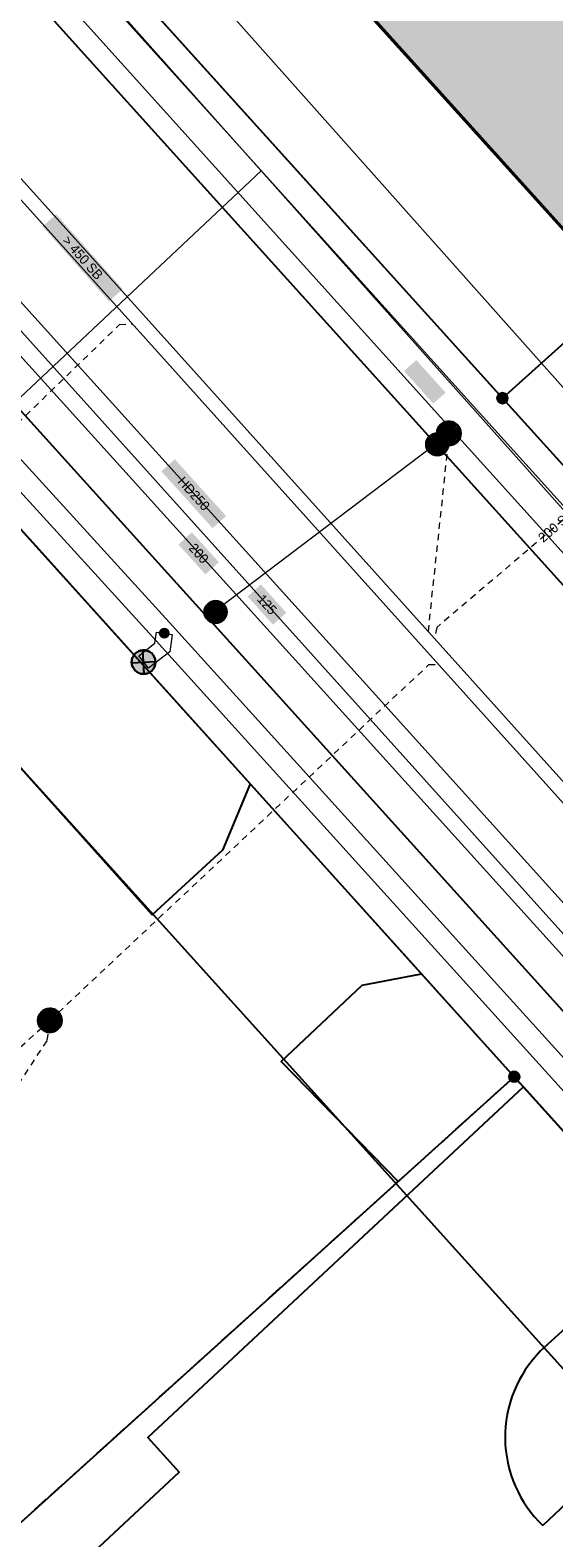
# Model space of a CAD drawing. Header units: metres. Extents: x 2695560 to 2696939, y 1260529 to 1262050.
# Tile 213 of 256: x 2695659 to 2695675, y 1261055 to 1261102. Entities that reach past the tile are written whole.
import ezdxf

# ---------------------------------------------------------------- set-up
doc = ezdxf.new("R2010")
doc.units = ezdxf.units.M
for name, pattern in [('AUSGEZOGEN', [0]), ('STRICHLINIE_S4', [0.66, 0.5, -0.16]), ('VERDECKT2_S2', [0.36, 0.2, -0.16])]:
    doc.linetypes.add(name, pattern=pattern)
for name, color, linetype in [('XR$1$AV_Gebäudeflächen (BB)', 7, 'AUSGEZOGEN'), ('XR$1$AV_Grenzpunkte', 7, 'AUSGEZOGEN'), ('XR$1$AV_Linien (BB)', 7, 'AUSGEZOGEN'), ('XR$1$AV_Selbst. und dauerne Rechte', 7, 'AUSGEZOGEN'), ('XR$1$AW_LK_Einlaufschacht alt', 24, 'AUSGEZOGEN'), ('XR$1$AW_LK_Schachtdeckel', 24, 'AUSGEZOGEN'), ('XR$1$EW_LK_Knoten', 1, 'AUSGEZOGEN'), ('XR$1$Liegenschaftsgrenzen', 7, 'AUSGEZOGEN'), ('XR$1$PFAV', 255, 'AUSGEZOGEN'), ('XR$1$PFAW', 255, 'AUSGEZOGEN'), ('XR$1$PFEW', 255, 'AUSGEZOGEN'), ('XR$1$RAEW', 8, 'AUSGEZOGEN'), ('XR$1$RP_Abstandslinie', 7, 'AUSGEZOGEN')]:
    doc.layers.add(name, color=color, linetype=linetype)
for name, color, linetype, lineweight in [('XR$2$ABW-Linie-M-ungenau-tot', 6, 'AUSGEZOGEN', 18), ('XR$2$ABW-Linie-R-genau', 4, 'AUSGEZOGEN', 18), ('XR$2$ABW-Linie-R-ungenau', 4, 'VERDECKT2_S2', 18), ('XR$2$ABW-LinieFlaeche-R-genau', 4, 'AUSGEZOGEN', 18), ('XR$2$ABW-Punkt', 6, 'AUSGEZOGEN', 18), ('XR$2$ELE-Flaeche-oberirdisch', 1, 'AUSGEZOGEN', 18), ('XR$2$ELE-LinieFlaeche-genau', 1, 'AUSGEZOGEN', 18), ('XR$2$GAS-Linie-genau', 12, 'AUSGEZOGEN', 18), ('XR$2$KOM-Linie-U-genau', 91, 'AUSGEZOGEN', 18), ('XR$2$KOM-LinieFlaeche-U-genau', 91, 'AUSGEZOGEN', 18), ('XR$2$WAS-Linie-genau', 5, 'AUSGEZOGEN', 18), ('XR$2$WEI-Text', 59, 'AUSGEZOGEN', 18)]:
    doc.layers.add(name, color=color, linetype=linetype, lineweight=lineweight)
doc.styles.add('TXT', font='txt')

# ---------------------------------------------------------------- blocks, each defined once
blk = doc.blocks.new('COMPLEXOBJECT_406')
at = {"layer": 'XR$1$AV_Linien (BB)', "color": 7, "linetype": 'AUSGEZOGEN', "transparency": 33554687}
blk.add_lwpolyline([(5658.53, 11106.16), (5672.62, 11090.55), (5685.97, 11075.79), (5688.31, 11073.18), (5692.582, 11068.451)], dxfattribs=at)
blk = doc.blocks.new('COMPLEXOBJECT_428')
at = {"layer": 'XR$1$AV_Linien (BB)', "color": 7, "linetype": 'AUSGEZOGEN', "transparency": 33554687}
blk.add_line((5671.61, 11118.01), (5658.53, 11106.16), dxfattribs=at)
blk.add_lwpolyline([(5692.965, 11096.484), (5686.87, 11103.5), (5673.93, 11117.779)], dxfattribs=at)
for centre, radius, start, end in [((5672.613, 11116.317), 1.968, 47.9921, 120.6356), ((5699.584, 11103.125), 9.376, 225.0961, 253.7183), ((5695.708, 11089.001), 5.274, 1.2711, 76.3188), ((5715.139, 11092.405), 14.536, 193.0688, 231.3106)]:
    blk.add_arc(centre, radius, start, end, dxfattribs=at)
blk = doc.blocks.new('COMPLEXOBJECT_433')
at = {"layer": 'XR$1$AV_Linien (BB)', "color": 7, "linetype": 'AUSGEZOGEN', "transparency": 33554687}
blk.add_lwpolyline([(5640.763, 11122.104), (5654.337, 11107.093), (5658.999, 11101.891), (5688.312, 11069.393)], dxfattribs=at)
blk = doc.blocks.new('COMPLEXOBJECT_441')
at = {"layer": 'XR$1$AV_Linien (BB)', "color": 7, "linetype": 'AUSGEZOGEN', "transparency": 33554687}
blk.add_lwpolyline([(5696.913, 11046.504), (5677.443, 11068.066), (5652.336, 11095.855), (5647.645, 11101.074), (5636.301, 11113.678)], dxfattribs=at)
blk = doc.blocks.new('COMPLEXOBJECT_628')
at = {"layer": 'XR$1$AV_Linien (BB)', "color": 7, "linetype": 'AUSGEZOGEN', "transparency": 33554687}
blk.add_line((5673.817, 11060.627), (5675.851, 11062.492), dxfattribs=at)
blk.add_lwpolyline([(5689.283, 11045.805), (5687.325, 11047.884), (5683.767, 11044.571), (5682.551, 11045.848), (5686.183, 11049.284), (5677.507, 11058.558), (5673.883, 11055.146)], dxfattribs=at)
for centre, radius, start, end in [((5678.63, 11059.609), 4.004, 97.6028, 133.9472), ((5676.547, 11057.919), 3.845, 135.2323, 226.1475)]:
    blk.add_arc(centre, radius, start, end, dxfattribs=at)
blk = doc.blocks.new('COMPLEXOBJECT_633')
at = {"layer": 'XR$1$AV_Linien (BB)', "color": 7, "linetype": 'AUSGEZOGEN', "transparency": 33554687}
blk.add_lwpolyline([(5673.28, 11068.918), (5661.48, 11057.911), (5662.465, 11056.821), (5638.948, 11034.869), (5658.388, 11007.977)], dxfattribs=at)
blk = doc.blocks.new('COMPLEXOBJECT_1156')
at = {"layer": 'XR$1$AV_Selbst. und dauerne Rechte', "color": 255, "linetype": 'AUSGEZOGEN', "transparency": 33554687}
blk.add_lwpolyline([(5695.69, 11044.09), (5672.99, 11069.24), (5651.73, 11050.04), (5634.89, 11034.3)], dxfattribs=at)
blk = doc.blocks.new('COMPLEXOBJECT_1157')
at = {"layer": 'XR$1$AV_Selbst. und dauerne Rechte', "color": 7, "linetype": 'STRICHLINIE_S4', "transparency": 33554687}
blk.add_lwpolyline([(5695.69, 11044.09), (5672.99, 11069.24), (5651.73, 11050.04), (5634.89, 11034.3)], dxfattribs=at)
blk = doc.blocks.new('COMPLEXOBJECT_1390')
at = {"layer": 'XR$1$Liegenschaftsgrenzen', "color": 7, "linetype": 'AUSGEZOGEN', "transparency": 33554687}
blk.add_line((5672.99, 11069.24), (5695.69, 11044.09), dxfattribs=at)
blk = doc.blocks.new('BAV15')
at = {"layer": 'XR$1$PFAV', "transparency": 33554687}
blk.add_hatch(color=7, dxfattribs=at).paths.add_polyline_path([(0.5, 0), (0.49, 0.1), (0.46, 0.2), (0.41, 0.29), (0.34, 0.36), (0.26, 0.42), (0.17, 0.47), (0.08, 0.49), (-0.03, 0.5), (-0.13, 0.48), (-0.22, 0.45), (-0.31, 0.4), (-0.38, 0.33), (-0.44, 0.24), (-0.48, 0.15), (-0.5, 0.05), (-0.5, -0.05), (-0.48, -0.15), (-0.44, -0.24), (-0.38, -0.33), (-0.31, -0.4), (-0.22, -0.45), (-0.13, -0.48), (-0.03, -0.5), (0.08, -0.49), (0.17, -0.47), (0.26, -0.42), (0.34, -0.36), (0.41, -0.29), (0.46, -0.2), (0.49, -0.1)])
at = {"color": 7, "transparency": 33554687}
for start, end in [(90, 270), (270, 90)]:
    blk.add_arc((0, 0), 0.5, start, end, dxfattribs=at)
at = {"layer": 'XR$1$PFAV', "transparency": 33554687}
blk.add_circle((0, 0), 0.5, dxfattribs=at)
blk = doc.blocks.new('BAW2089')
at = {"layer": 'XR$1$PFAW', "transparency": 33554687}
blk.add_hatch(color=7, dxfattribs=at).paths.add_polyline_path([(-0.5, 0.5), (-0.5, -0.5), (0.5, -0.5), (0.5, 0.5)])
at = {"transparency": 33554687}
blk.add_lwpolyline([(-0.5, 0.5), (0.5, 0.5), (0.5, -0.5), (-0.5, -0.5), (-0.5, 0.5)], close=True, dxfattribs=at)
at = {"layer": 'XR$1$PFAW', "transparency": 33554687}
blk.add_lwpolyline([(-0.5, 0.5), (0.5, 0.5), (0.5, -0.5), (-0.5, -0.5), (-0.5, 0.5)], close=True, dxfattribs=at)
blk = doc.blocks.new('BAW2082')
at = {"layer": 'XR$1$PFAW', "transparency": 33554687}
blk.add_hatch(color=7, dxfattribs=at).paths.add_polyline_path([(0.509, -0.003), (0.499, 0.098), (0.469, 0.194), (0.42, 0.283), (0.354, 0.359), (0.274, 0.421), (0.183, 0.466), (0.085, 0.491), (-0.016, 0.496), (-0.116, 0.481), (-0.211, 0.446), (-0.297, 0.392), (-0.37, 0.323), (-0.428, 0.24), (-0.468, 0.147), (-0.488, 0.047), (-0.488, -0.054), (-0.468, -0.153), (-0.428, -0.246), (-0.37, -0.329), (-0.297, -0.398), (-0.211, -0.452), (-0.116, -0.487), (-0.016, -0.502), (0.085, -0.497), (0.183, -0.472), (0.274, -0.427), (0.354, -0.366), (0.42, -0.289), (0.469, -0.2), (0.499, -0.104)])
at = {"transparency": 33554687}
for start, end in [(91.19481, 268.80519), (268.80519, 91.19481)]:
    blk.add_arc((0.01, 0), 0.5, start, end, dxfattribs=at)
at = {"layer": 'XR$1$PFAW', "transparency": 33554687}
blk.add_circle((0.009, -0.003), 0.5, dxfattribs=at)
blk = doc.blocks.new('BAW2088')
at = {"layer": 'XR$1$PFAW', "transparency": 33554687}
blk.add_hatch(color=253, dxfattribs=at).paths.add_polyline_path([(0.51, 0), (0.5, 0.101), (0.47, 0.197), (0.421, 0.286), (0.355, 0.362), (0.275, 0.424), (0.184, 0.469), (0.086, 0.494), (-0.015, 0.499), (-0.115, 0.484), (-0.21, 0.449), (-0.296, 0.395), (-0.369, 0.326), (-0.427, 0.243), (-0.467, 0.15), (-0.487, 0.051), (-0.487, -0.051), (-0.467, -0.15), (-0.427, -0.243), (-0.369, -0.326), (-0.296, -0.395), (-0.21, -0.449), (-0.115, -0.484), (-0.015, -0.499), (0.086, -0.494), (0.184, -0.469), (0.275, -0.424), (0.355, -0.362), (0.421, -0.286), (0.47, -0.197), (0.5, -0.101)])
at = {"transparency": 33554687}
for start, end in [(91.19481, 268.80519), (268.80519, 91.19481)]:
    blk.add_arc((0.01, 0), 0.5, start, end, dxfattribs=at)
at = {"layer": 'XR$1$PFAW', "transparency": 33554687}
blk.add_circle((0.01, 0), 0.5, dxfattribs=at)
blk = doc.blocks.new('BEWLP2549_S')
at = {"layer": 'XR$1$PFEW', "transparency": 33554687}
blk.add_hatch(color=7, dxfattribs=at).paths.add_polyline_path([(0.5, 0), (0.49, 0.101), (0.459, 0.197), (0.41, 0.286), (0.344, 0.362), (0.264, 0.424), (0.174, 0.469), (0.076, 0.494), (-0.025, 0.499), (-0.125, 0.484), (-0.22, 0.449), (-0.306, 0.395), (-0.379, 0.326), (-0.437, 0.243), (-0.477, 0.15), (-0.497, 0.051), (-0.497, -0.051), (-0.477, -0.15), (-0.437, -0.243), (-0.379, -0.326), (-0.306, -0.395), (-0.22, -0.449), (-0.125, -0.484), (-0.025, -0.499), (0.076, -0.494), (0.174, -0.469), (0.264, -0.424), (0.344, -0.362), (0.41, -0.286), (0.459, -0.197), (0.49, -0.101)])
at = {"color": 1, "transparency": 33554687}
for p, q in [((0.354, -0.354), (-0.354, 0.354)), ((-0.354, -0.354), (0.354, 0.354))]:
    blk.add_line(p, q, dxfattribs=at)
for start, end in [(91.38095, 268.61905), (268.61905, 91.38095)]:
    blk.add_arc((0, 0), 0.5, start, end, dxfattribs=at)
at = {"layer": 'XR$1$PFEW', "transparency": 33554687}
blk.add_circle((0, 0), 0.5, dxfattribs=at)
blk = doc.blocks.new('BEW957')
at = {"layer": 'XR$1$RAEW', "transparency": 33554687}
blk.add_hatch(color=1, dxfattribs=at).paths.add_polyline_path([(-0.5, 0), (-0.5, -0.05), (-0.49, -0.1), (-0.48, -0.15), (-0.46, -0.2), (-0.44, -0.24), (-0.41, -0.29), (-0.38, -0.33), (-0.34, -0.36), (-0.31, -0.4), (-0.26, -0.42), (-0.22, -0.45), (-0.17, -0.47), (-0.13, -0.48), (-0.08, -0.49), (-0.03, -0.5), (0.03, -0.5), (0.08, -0.49), (0.13, -0.48), (0.17, -0.47), (0.22, -0.45), (0.26, -0.42), (0.31, -0.4), (0.34, -0.36), (0.38, -0.33), (0.41, -0.29), (0.44, -0.24), (0.46, -0.2), (0.48, -0.15), (0.49, -0.1), (0.5, -0.05), (0.5, 0), (0.5, 0.05), (0.49, 0.1), (0.48, 0.15), (0.46, 0.2), (0.44, 0.24), (0.41, 0.29), (0.38, 0.33), (0.34, 0.36), (0.31, 0.4), (0.26, 0.42), (0.22, 0.45), (0.17, 0.47), (0.13, 0.48), (0.08, 0.49), (0.03, 0.5), (-0.03, 0.5), (-0.08, 0.49), (-0.13, 0.48), (-0.17, 0.47), (-0.22, 0.45), (-0.26, 0.42), (-0.31, 0.4), (-0.34, 0.36), (-0.38, 0.33), (-0.41, 0.29), (-0.44, 0.24), (-0.46, 0.2), (-0.48, 0.15), (-0.49, 0.1), (-0.5, 0.05)])
at = {"color": 1, "transparency": 33554687}
for start, end in [(90, 180), (180, 270), (0, 90), (270, 0)]:
    blk.add_arc((0, 0), 0.5, start, end, dxfattribs=at)
at = {"layer": 'XR$1$RAEW', "color": 1, "transparency": 33554687}
blk.add_circle((0, 0), 0.5, dxfattribs=at)
blk = doc.blocks.new('ABW-SCHLAMMSAMMLER_RUND')
at = {"layer": 'XR$2$ABW-Punkt', "linetype": 'AUSGEZOGEN', "lineweight": 13, "transparency": 33554687}
for p, q in [((-70, 75, 2500), (70, 75, 2500)), ((-70, -75, 2500), (70, -75, 2500))]:
    blk.add_line(p, q, dxfattribs=at)
blk.add_polyline3d([(90, 0, 2500), (0, 0, 2500), (-90, 0, 2500)], dxfattribs=at)
at = {"layer": 'XR$2$ABW-Punkt', "linetype": 'AUSGEZOGEN', "lineweight": 25, "transparency": 33554687}
for points in [[(-147, 29, 2500), (0, 0, 2500), (-150, 0, 2500)], [(-147, 29), (0, 0), (-150, 0)], [(-147, 29, 2500), (-147, 29), (-150, 0), (-150, 0, 2500)], [(-150, 0, 2500), (0, 0, 2500), (-147, -29, 2500)], [(-150, 0), (0, 0), (-147, -29)], [(-139, 57, 2500), (0, 0, 2500), (-147, 29, 2500)], [(-139, 57), (0, 0), (-147, 29)], [(-139, 57, 2500), (-139, 57), (-147, 29), (-147, 29, 2500)], [(-147, -29, 2500), (0, 0, 2500), (-139, -57, 2500)], [(-147, -29), (0, 0), (-139, -57)], [(-125, 83, 2500), (0, 0, 2500), (-139, 57, 2500)], [(-125, 83), (0, 0), (-139, 57)], [(-125, 83, 2500), (-125, 83), (-139, 57), (-139, 57, 2500)], [(-139, -57, 2500), (0, 0, 2500), (-125, -83, 2500)], [(-139, -57), (0, 0), (-125, -83)], [(-106, 106, 2500), (0, 0, 2500), (-125, 83, 2500)], [(-106, 106), (0, 0), (-125, 83)], [(-106, 106, 2500), (-106, 106), (-125, 83), (-125, 83, 2500)], [(-125, -83, 2500), (0, 0, 2500), (-106, -106, 2500)], [(-125, -83), (0, 0), (-106, -106)], [(-83, 125, 2500), (0, 0, 2500), (-106, 106, 2500)], [(-83, 125), (0, 0), (-106, 106)], [(-83, 125, 2500), (-83, 125), (-106, 106), (-106, 106, 2500)], [(-106, -106, 2500), (0, 0, 2500), (-83, -125, 2500)], [(-106, -106), (0, 0), (-83, -125)], [(-57, 139, 2500), (0, 0, 2500), (-83, 125, 2500)], [(-57, 139), (0, 0), (-83, 125)], [(-57, 139, 2500), (-57, 139), (-83, 125), (-83, 125, 2500)], [(-83, -125, 2500), (0, 0, 2500), (-57, -139, 2500)], [(-83, -125), (0, 0), (-57, -139)], [(-29, 147, 2500), (0, 0, 2500), (-57, 139, 2500)], [(-29, 147), (0, 0), (-57, 139)], [(-29, 147, 2500), (-29, 147), (-57, 139), (-57, 139, 2500)], [(-57, -139, 2500), (0, 0, 2500), (-29, -147, 2500)], [(-57, -139), (0, 0), (-29, -147)], [(0, 150, 2500), (0, 0, 2500), (-29, 147, 2500)], [(0, 150), (0, 0), (-29, 147)], [(0, 150, 2500), (0, 150), (-29, 147), (-29, 147, 2500)], [(-29, -147, 2500), (0, 0, 2500), (0, -150, 2500)], [(-29, -147), (0, 0), (0, -150)], [(29, 147, 2500), (0, 0, 2500), (0, 150, 2500)], [(29, 147), (0, 0), (0, 150)], [(29, 147, 2500), (29, 147), (0, 150), (0, 150, 2500)], [(57, 139, 2500), (0, 0, 2500), (29, 147, 2500)], [(57, 139), (0, 0), (29, 147)], [(83, 125, 2500), (0, 0, 2500), (57, 139, 2500)], [(83, 125), (0, 0), (57, 139)], [(106, 106, 2500), (0, 0, 2500), (83, 125, 2500)], [(106, 106), (0, 0), (83, 125)], [(125, 83, 2500), (0, 0, 2500), (106, 106, 2500)], [(125, 83), (0, 0), (106, 106)], [(139, 57, 2500), (0, 0, 2500), (125, 83, 2500)], [(139, 57), (0, 0), (125, 83)], [(147, 29, 2500), (0, 0, 2500), (139, 57, 2500)], [(147, 29), (0, 0), (139, 57)], [(150, 0, 2500), (0, 0, 2500), (147, 29, 2500)], [(150, 0), (0, 0), (147, 29)], [(0, -150, 2500), (0, 0, 2500), (29, -147, 2500)], [(29, -147, 2500), (0, 0, 2500), (57, -139, 2500)], [(57, -139, 2500), (0, 0, 2500), (83, -125, 2500)], [(83, -125, 2500), (0, 0, 2500), (106, -106, 2500)], [(106, -106, 2500), (0, 0, 2500), (125, -83, 2500)], [(125, -83, 2500), (0, 0, 2500), (139, -57, 2500)], [(139, -57, 2500), (0, 0, 2500), (147, -29, 2500)], [(147, -29, 2500), (0, 0, 2500), (150, 0, 2500)], [(0, -150), (0, 0), (29, -147)], [(29, -147), (0, 0), (57, -139)], [(57, -139), (0, 0), (83, -125)], [(83, -125), (0, 0), (106, -106)], [(106, -106), (0, 0), (125, -83)], [(125, -83), (0, 0), (139, -57)], [(139, -57), (0, 0), (147, -29)], [(147, -29), (0, 0), (150, 0)], [(57, 139, 2500), (57, 139), (29, 147), (29, 147, 2500)], [(83, 125, 2500), (83, 125), (57, 139), (57, 139, 2500)], [(106, 106, 2500), (106, 106), (83, 125), (83, 125, 2500)], [(125, 83, 2500), (125, 83), (106, 106), (106, 106, 2500)], [(139, 57, 2500), (139, 57), (125, 83), (125, 83, 2500)], [(147, 29, 2500), (147, 29), (139, 57), (139, 57, 2500)], [(150, 0, 2500), (150, 0), (147, 29), (147, 29, 2500)], [(-150, 0, 2500), (-150, 0), (-147, -29), (-147, -29, 2500)], [(-147, -29, 2500), (-147, -29), (-139, -57), (-139, -57, 2500)], [(-139, -57, 2500), (-139, -57), (-125, -83), (-125, -83, 2500)], [(-125, -83, 2500), (-125, -83), (-106, -106), (-106, -106, 2500)], [(-106, -106, 2500), (-106, -106), (-83, -125), (-83, -125, 2500)], [(-83, -125, 2500), (-83, -125), (-57, -139), (-57, -139, 2500)], [(-57, -139, 2500), (-57, -139), (-29, -147), (-29, -147, 2500)], [(-29, -147, 2500), (-29, -147), (0, -150), (0, -150, 2500)], [(0, -150, 2500), (0, -150), (29, -147), (29, -147, 2500)], [(29, -147, 2500), (29, -147), (57, -139), (57, -139, 2500)], [(57, -139, 2500), (57, -139), (83, -125), (83, -125, 2500)], [(83, -125, 2500), (83, -125), (106, -106), (106, -106, 2500)], [(106, -106, 2500), (106, -106), (125, -83), (125, -83, 2500)], [(125, -83, 2500), (125, -83), (139, -57), (139, -57, 2500)], [(139, -57, 2500), (139, -57), (147, -29), (147, -29, 2500)], [(147, -29, 2500), (147, -29), (150, 0), (150, 0, 2500)]]:
    blk.add_3dface(points, dxfattribs=at)
blk = doc.blocks.new('ABW-NORMSCHACHT_WEITERE')
at = {"layer": 'XR$2$ABW-Punkt', "linetype": 'AUSGEZOGEN', "lineweight": 25, "transparency": 33554687}
for points in [[(-196, 39, 2500), (0, 0, 2500), (-200, 0, 2500)], [(-196, 39), (0, 0), (-200, 0)], [(-196, 39, 2500), (-196, 39), (-200, 0), (-200, 0, 2500)], [(-200, 0, 2500), (0, 0, 2500), (-196, -39, 2500)], [(-200, 0), (0, 0), (-196, -39)], [(-185, 77, 2500), (0, 0, 2500), (-196, 39, 2500)], [(-185, 77), (0, 0), (-196, 39)], [(-185, 77, 2500), (-185, 77), (-196, 39), (-196, 39, 2500)], [(-196, -39, 2500), (0, 0, 2500), (-185, -77, 2500)], [(-196, -39), (0, 0), (-185, -77)], [(-166, 111, 2500), (0, 0, 2500), (-185, 77, 2500)], [(-166, 111), (0, 0), (-185, 77)], [(-166, 111, 2500), (-166, 111), (-185, 77), (-185, 77, 2500)], [(-185, -77, 2500), (0, 0, 2500), (-166, -111, 2500)], [(-185, -77), (0, 0), (-166, -111)], [(-141, 141, 2500), (0, 0, 2500), (-166, 111, 2500)], [(-141, 141), (0, 0), (-166, 111)], [(-141, 141, 2500), (-141, 141), (-166, 111), (-166, 111, 2500)], [(-166, -111, 2500), (0, 0, 2500), (-141, -141, 2500)], [(-166, -111), (0, 0), (-141, -141)], [(-111, 166, 2500), (0, 0, 2500), (-141, 141, 2500)], [(-111, 166), (0, 0), (-141, 141)], [(-111, 166, 2500), (-111, 166), (-141, 141), (-141, 141, 2500)], [(-141, -141, 2500), (0, 0, 2500), (-111, -166, 2500)], [(-141, -141), (0, 0), (-111, -166)], [(-77, 185, 2500), (0, 0, 2500), (-111, 166, 2500)], [(-77, 185), (0, 0), (-111, 166)], [(-77, 185, 2500), (-77, 185), (-111, 166), (-111, 166, 2500)], [(-111, -166, 2500), (0, 0, 2500), (-77, -185, 2500)], [(-111, -166), (0, 0), (-77, -185)], [(-39, 196, 2500), (0, 0, 2500), (-77, 185, 2500)], [(-39, 196), (0, 0), (-77, 185)], [(-39, 196, 2500), (-39, 196), (-77, 185), (-77, 185, 2500)], [(-77, -185, 2500), (0, 0, 2500), (-39, -196, 2500)], [(-77, -185), (0, 0), (-39, -196)], [(0, 200, 2500), (0, 0, 2500), (-39, 196, 2500)], [(0, 200), (0, 0), (-39, 196)], [(0, 200, 2500), (0, 200), (-39, 196), (-39, 196, 2500)], [(-39, -196, 2500), (0, 0, 2500), (0, -200, 2500)], [(-39, -196), (0, 0), (0, -200)], [(39, 196, 2500), (0, 0, 2500), (0, 200, 2500)], [(39, 196), (0, 0), (0, 200)], [(39, 196, 2500), (39, 196), (0, 200), (0, 200, 2500)], [(77, 185, 2500), (0, 0, 2500), (39, 196, 2500)], [(77, 185), (0, 0), (39, 196)], [(111, 166, 2500), (0, 0, 2500), (77, 185, 2500)], [(111, 166), (0, 0), (77, 185)], [(141, 141, 2500), (0, 0, 2500), (111, 166, 2500)], [(141, 141), (0, 0), (111, 166)], [(166, 111, 2500), (0, 0, 2500), (141, 141, 2500)], [(166, 111), (0, 0), (141, 141)], [(185, 77, 2500), (0, 0, 2500), (166, 111, 2500)], [(185, 77), (0, 0), (166, 111)], [(196, 39, 2500), (0, 0, 2500), (185, 77, 2500)], [(196, 39), (0, 0), (185, 77)], [(200, 0, 2500), (0, 0, 2500), (196, 39, 2500)], [(200, 0), (0, 0), (196, 39)], [(0, -200, 2500), (0, 0, 2500), (39, -196, 2500)], [(39, -196, 2500), (0, 0, 2500), (77, -185, 2500)], [(77, -185, 2500), (0, 0, 2500), (111, -166, 2500)], [(111, -166, 2500), (0, 0, 2500), (141, -141, 2500)], [(141, -141, 2500), (0, 0, 2500), (166, -111, 2500)], [(166, -111, 2500), (0, 0, 2500), (185, -77, 2500)], [(185, -77, 2500), (0, 0, 2500), (196, -39, 2500)], [(196, -39, 2500), (0, 0, 2500), (200, 0, 2500)], [(0, -200), (0, 0), (39, -196)], [(39, -196), (0, 0), (77, -185)], [(77, -185), (0, 0), (111, -166)], [(111, -166), (0, 0), (141, -141)], [(141, -141), (0, 0), (166, -111)], [(166, -111), (0, 0), (185, -77)], [(185, -77), (0, 0), (196, -39)], [(196, -39), (0, 0), (200, 0)], [(77, 185, 2500), (77, 185), (39, 196), (39, 196, 2500)], [(111, 166, 2500), (111, 166), (77, 185), (77, 185, 2500)], [(141, 141, 2500), (141, 141), (111, 166), (111, 166, 2500)], [(166, 111, 2500), (166, 111), (141, 141), (141, 141, 2500)], [(185, 77, 2500), (185, 77), (166, 111), (166, 111, 2500)], [(196, 39, 2500), (196, 39), (185, 77), (185, 77, 2500)], [(200, 0, 2500), (200, 0), (196, 39), (196, 39, 2500)], [(-200, 0, 2500), (-200, 0), (-196, -39), (-196, -39, 2500)], [(-196, -39, 2500), (-196, -39), (-185, -77), (-185, -77, 2500)], [(-185, -77, 2500), (-185, -77), (-166, -111), (-166, -111, 2500)], [(-166, -111, 2500), (-166, -111), (-141, -141), (-141, -141, 2500)], [(-141, -141, 2500), (-141, -141), (-111, -166), (-111, -166, 2500)], [(-111, -166, 2500), (-111, -166), (-77, -185), (-77, -185, 2500)], [(-77, -185, 2500), (-77, -185), (-39, -196), (-39, -196, 2500)], [(-39, -196, 2500), (-39, -196), (0, -200), (0, -200, 2500)], [(0, -200, 2500), (0, -200), (39, -196), (39, -196, 2500)], [(39, -196, 2500), (39, -196), (77, -185), (77, -185, 2500)], [(77, -185, 2500), (77, -185), (111, -166), (111, -166, 2500)], [(111, -166, 2500), (111, -166), (141, -141), (141, -141, 2500)], [(141, -141, 2500), (141, -141), (166, -111), (166, -111, 2500)], [(166, -111, 2500), (166, -111), (185, -77), (185, -77, 2500)], [(185, -77, 2500), (185, -77), (196, -39), (196, -39, 2500)], [(196, -39, 2500), (196, -39), (200, 0), (200, 0, 2500)]]:
    blk.add_3dface(points, dxfattribs=at)
blk = doc.blocks.new('ABW-EINLAUFSCHACHT_RUND')
at = {"layer": 'XR$2$ABW-Linie-M-ungenau-tot', "linetype": 'AUSGEZOGEN', "lineweight": 25, "transparency": 33554687}
for points in [[(-147, 29, 2500), (0, 0, 2500), (-150, 0, 2500)], [(-147, 29), (0, 0), (-150, 0)], [(-147, 29, 2500), (-147, 29), (-150, 0), (-150, 0, 2500)], [(-150, 0, 2500), (0, 0, 2500), (-147, -29, 2500)], [(-150, 0), (0, 0), (-147, -29)], [(-150, 0, 2500), (-150, 0), (-147, -29), (-147, -29, 2500)], [(-139, 57, 2500), (0, 0, 2500), (-147, 29, 2500)], [(-139, 57), (0, 0), (-147, 29)], [(-139, 57, 2500), (-139, 57), (-147, 29), (-147, 29, 2500)], [(-147, -29, 2500), (0, 0, 2500), (-139, -57, 2500)], [(-147, -29), (0, 0), (-139, -57)], [(-125, 83, 2500), (0, 0, 2500), (-139, 57, 2500)], [(-125, 83), (0, 0), (-139, 57)], [(-125, 83, 2500), (-125, 83), (-139, 57), (-139, 57, 2500)], [(-139, -57, 2500), (0, 0, 2500), (-125, -83, 2500)], [(-139, -57), (0, 0), (-125, -83)], [(-106, 106, 2500), (0, 0, 2500), (-125, 83, 2500)], [(-106, 106), (0, 0), (-125, 83)], [(-106, 106, 2500), (-106, 106), (-125, 83), (-125, 83, 2500)], [(-125, -83, 2500), (0, 0, 2500), (-106, -106, 2500)], [(-125, -83), (0, 0), (-106, -106)], [(-83, 125, 2500), (0, 0, 2500), (-106, 106, 2500)], [(-83, 125), (0, 0), (-106, 106)], [(-83, 125, 2500), (-83, 125), (-106, 106), (-106, 106, 2500)], [(-106, -106, 2500), (0, 0, 2500), (-83, -125, 2500)], [(-106, -106), (0, 0), (-83, -125)], [(-57, 139, 2500), (0, 0, 2500), (-83, 125, 2500)], [(-57, 139), (0, 0), (-83, 125)], [(-57, 139, 2500), (-57, 139), (-83, 125), (-83, 125, 2500)], [(-83, -125, 2500), (0, 0, 2500), (-57, -139, 2500)], [(-83, -125), (0, 0), (-57, -139)], [(-29, 147, 2500), (0, 0, 2500), (-57, 139, 2500)], [(-29, 147), (0, 0), (-57, 139)], [(-29, 147, 2500), (-29, 147), (-57, 139), (-57, 139, 2500)], [(-57, -139, 2500), (0, 0, 2500), (-29, -147, 2500)], [(-57, -139), (0, 0), (-29, -147)], [(0, 150, 2500), (0, 0, 2500), (-29, 147, 2500)], [(0, 150), (0, 0), (-29, 147)], [(0, 150, 2500), (0, 150), (-29, 147), (-29, 147, 2500)], [(-29, -147, 2500), (0, 0, 2500), (0, -150, 2500)], [(-29, -147), (0, 0), (0, -150)], [(29, 147, 2500), (0, 0, 2500), (0, 150, 2500)], [(29, 147), (0, 0), (0, 150)], [(29, 147, 2500), (29, 147), (0, 150), (0, 150, 2500)], [(57, 139, 2500), (0, 0, 2500), (29, 147, 2500)], [(57, 139), (0, 0), (29, 147)], [(83, 125, 2500), (0, 0, 2500), (57, 139, 2500)], [(83, 125), (0, 0), (57, 139)], [(106, 106, 2500), (0, 0, 2500), (83, 125, 2500)], [(106, 106), (0, 0), (83, 125)], [(125, 83, 2500), (0, 0, 2500), (106, 106, 2500)], [(125, 83), (0, 0), (106, 106)], [(139, 57, 2500), (0, 0, 2500), (125, 83, 2500)], [(139, 57), (0, 0), (125, 83)], [(147, 29, 2500), (0, 0, 2500), (139, 57, 2500)], [(147, 29), (0, 0), (139, 57)], [(150, 0, 2500), (0, 0, 2500), (147, 29, 2500)], [(150, 0), (0, 0), (147, 29)], [(0, -150, 2500), (0, 0, 2500), (29, -147, 2500)], [(29, -147, 2500), (0, 0, 2500), (57, -139, 2500)], [(57, -139, 2500), (0, 0, 2500), (83, -125, 2500)], [(83, -125, 2500), (0, 0, 2500), (106, -106, 2500)], [(106, -106, 2500), (0, 0, 2500), (125, -83, 2500)], [(125, -83, 2500), (0, 0, 2500), (139, -57, 2500)], [(139, -57, 2500), (0, 0, 2500), (147, -29, 2500)], [(147, -29, 2500), (0, 0, 2500), (150, 0, 2500)], [(0, -150), (0, 0), (29, -147)], [(29, -147), (0, 0), (57, -139)], [(57, -139), (0, 0), (83, -125)], [(83, -125), (0, 0), (106, -106)], [(106, -106), (0, 0), (125, -83)], [(125, -83), (0, 0), (139, -57)], [(139, -57), (0, 0), (147, -29)], [(147, -29), (0, 0), (150, 0)], [(57, 139, 2500), (57, 139), (29, 147), (29, 147, 2500)], [(83, 125, 2500), (83, 125), (57, 139), (57, 139, 2500)], [(106, 106, 2500), (106, 106), (83, 125), (83, 125, 2500)], [(125, 83, 2500), (125, 83), (106, 106), (106, 106, 2500)], [(139, 57, 2500), (139, 57), (125, 83), (125, 83, 2500)], [(147, 29, 2500), (147, 29), (139, 57), (139, 57, 2500)], [(150, 0, 2500), (150, 0), (147, 29), (147, 29, 2500)], [(147, -29, 2500), (147, -29), (150, 0), (150, 0, 2500)], [(-147, -29, 2500), (-147, -29), (-139, -57), (-139, -57, 2500)], [(-139, -57, 2500), (-139, -57), (-125, -83), (-125, -83, 2500)], [(-125, -83, 2500), (-125, -83), (-106, -106), (-106, -106, 2500)], [(-106, -106, 2500), (-106, -106), (-83, -125), (-83, -125, 2500)], [(-83, -125, 2500), (-83, -125), (-57, -139), (-57, -139, 2500)], [(-57, -139, 2500), (-57, -139), (-29, -147), (-29, -147, 2500)], [(-29, -147, 2500), (-29, -147), (0, -150), (0, -150, 2500)], [(0, -150, 2500), (0, -150), (29, -147), (29, -147, 2500)], [(29, -147, 2500), (29, -147), (57, -139), (57, -139, 2500)], [(57, -139, 2500), (57, -139), (83, -125), (83, -125, 2500)], [(83, -125, 2500), (83, -125), (106, -106), (106, -106, 2500)], [(106, -106, 2500), (106, -106), (125, -83), (125, -83, 2500)], [(125, -83, 2500), (125, -83), (139, -57), (139, -57, 2500)], [(139, -57, 2500), (139, -57), (147, -29), (147, -29, 2500)]]:
    blk.add_3dface(points, dxfattribs=at)
blk = doc.blocks.new('ABW-DECKEL')
at = {"layer": 'XR$2$ABW-Punkt', "linetype": 'AUSGEZOGEN', "lineweight": 25, "transparency": 33554687}
for points in [[(-343, 68, 2500), (0, 0, 2500), (-350, 0, 2500)], [(-343, 68), (0, 0), (-350, 0)], [(-343, 68, 2500), (-343, 68), (-350, 0), (-350, 0, 2500)], [(-350, 0, 2500), (0, 0, 2500), (-343, -68, 2500)], [(-350, 0), (0, 0), (-343, -68)], [(-323, 134, 2500), (0, 0, 2500), (-343, 68, 2500)], [(-323, 134), (0, 0), (-343, 68)], [(-323, 134, 2500), (-323, 134), (-343, 68), (-343, 68, 2500)], [(-343, -68, 2500), (0, 0, 2500), (-323, -134, 2500)], [(-343, -68), (0, 0), (-323, -134)], [(-291, 194, 2500), (0, 0, 2500), (-323, 134, 2500)], [(-291, 194), (0, 0), (-323, 134)], [(-291, 194, 2500), (-291, 194), (-323, 134), (-323, 134, 2500)], [(-323, -134, 2500), (0, 0, 2500), (-291, -194, 2500)], [(-323, -134), (0, 0), (-291, -194)], [(-247, 247, 2500), (0, 0, 2500), (-291, 194, 2500)], [(-247, 247), (0, 0), (-291, 194)], [(-247, 247, 2500), (-247, 247), (-291, 194), (-291, 194, 2500)], [(-291, -194, 2500), (0, 0, 2500), (-247, -247, 2500)], [(-291, -194), (0, 0), (-247, -247)], [(-194, 291, 2500), (0, 0, 2500), (-247, 247, 2500)], [(-194, 291), (0, 0), (-247, 247)], [(-194, 291, 2500), (-194, 291), (-247, 247), (-247, 247, 2500)], [(-247, -247, 2500), (0, 0, 2500), (-194, -291, 2500)], [(-247, -247), (0, 0), (-194, -291)], [(-134, 323, 2500), (0, 0, 2500), (-194, 291, 2500)], [(-134, 323), (0, 0), (-194, 291)], [(-134, 323, 2500), (-134, 323), (-194, 291), (-194, 291, 2500)], [(-194, -291, 2500), (0, 0, 2500), (-134, -323, 2500)], [(-194, -291), (0, 0), (-134, -323)], [(-68, 343, 2500), (0, 0, 2500), (-134, 323, 2500)], [(-68, 343), (0, 0), (-134, 323)], [(-68, 343, 2500), (-68, 343), (-134, 323), (-134, 323, 2500)], [(-134, -323, 2500), (0, 0, 2500), (-68, -343, 2500)], [(-134, -323), (0, 0), (-68, -343)], [(0, 350, 2500), (0, 0, 2500), (-68, 343, 2500)], [(0, 350), (0, 0), (-68, 343)], [(0, 350, 2500), (0, 350), (-68, 343), (-68, 343, 2500)], [(-68, -343, 2500), (0, 0, 2500), (0, -350, 2500)], [(-68, -343), (0, 0), (0, -350)], [(68, 343, 2500), (0, 0, 2500), (0, 350, 2500)], [(68, 343), (0, 0), (0, 350)], [(68, 343, 2500), (68, 343), (0, 350), (0, 350, 2500)], [(134, 323, 2500), (0, 0, 2500), (68, 343, 2500)], [(134, 323), (0, 0), (68, 343)], [(194, 291, 2500), (0, 0, 2500), (134, 323, 2500)], [(194, 291), (0, 0), (134, 323)], [(247, 247, 2500), (0, 0, 2500), (194, 291, 2500)], [(247, 247), (0, 0), (194, 291)], [(291, 194, 2500), (0, 0, 2500), (247, 247, 2500)], [(291, 194), (0, 0), (247, 247)], [(323, 134, 2500), (0, 0, 2500), (291, 194, 2500)], [(323, 134), (0, 0), (291, 194)], [(343, 68, 2500), (0, 0, 2500), (323, 134, 2500)], [(343, 68), (0, 0), (323, 134)], [(350, 0, 2500), (0, 0, 2500), (343, 68, 2500)], [(350, 0), (0, 0), (343, 68)], [(0, -350, 2500), (0, 0, 2500), (68, -343, 2500)], [(68, -343, 2500), (0, 0, 2500), (134, -323, 2500)], [(134, -323, 2500), (0, 0, 2500), (194, -291, 2500)], [(194, -291, 2500), (0, 0, 2500), (247, -247, 2500)], [(247, -247, 2500), (0, 0, 2500), (291, -194, 2500)], [(291, -194, 2500), (0, 0, 2500), (323, -134, 2500)], [(323, -134, 2500), (0, 0, 2500), (343, -68, 2500)], [(343, -68, 2500), (0, 0, 2500), (350, 0, 2500)], [(0, -350), (0, 0), (68, -343)], [(68, -343), (0, 0), (134, -323)], [(134, -323), (0, 0), (194, -291)], [(194, -291), (0, 0), (247, -247)], [(247, -247), (0, 0), (291, -194)], [(291, -194), (0, 0), (323, -134)], [(323, -134), (0, 0), (343, -68)], [(343, -68), (0, 0), (350, 0)], [(134, 323, 2500), (134, 323), (68, 343), (68, 343, 2500)], [(194, 291, 2500), (194, 291), (134, 323), (134, 323, 2500)], [(247, 247, 2500), (247, 247), (194, 291), (194, 291, 2500)], [(291, 194, 2500), (291, 194), (247, 247), (247, 247, 2500)], [(323, 134, 2500), (323, 134), (291, 194), (291, 194, 2500)], [(343, 68, 2500), (343, 68), (323, 134), (323, 134, 2500)], [(350, 0, 2500), (350, 0), (343, 68), (343, 68, 2500)], [(-350, 0, 2500), (-350, 0), (-343, -68), (-343, -68, 2500)], [(-343, -68, 2500), (-343, -68), (-323, -134), (-323, -134, 2500)], [(-323, -134, 2500), (-323, -134), (-291, -194), (-291, -194, 2500)], [(-291, -194, 2500), (-291, -194), (-247, -247), (-247, -247, 2500)], [(-247, -247, 2500), (-247, -247), (-194, -291), (-194, -291, 2500)], [(-194, -291, 2500), (-194, -291), (-134, -323), (-134, -323, 2500)], [(-134, -323, 2500), (-134, -323), (-68, -343), (-68, -343, 2500)], [(-68, -343, 2500), (-68, -343), (0, -350), (0, -350, 2500)], [(0, -350, 2500), (0, -350), (68, -343), (68, -343, 2500)], [(68, -343, 2500), (68, -343), (134, -323), (134, -323, 2500)], [(134, -323, 2500), (134, -323), (194, -291), (194, -291, 2500)], [(194, -291, 2500), (194, -291), (247, -247), (247, -247, 2500)], [(247, -247, 2500), (247, -247), (291, -194), (291, -194, 2500)], [(291, -194, 2500), (291, -194), (323, -134), (323, -134, 2500)], [(323, -134, 2500), (323, -134), (343, -68), (343, -68, 2500)], [(343, -68, 2500), (343, -68), (350, 0), (350, 0, 2500)]]:
    blk.add_3dface(points, dxfattribs=at)

msp = doc.modelspace()

# ---------------------------------------------------------------- hatches: boundary and pattern name
at = {"transparency": 33554687}
for points in [[(2695659.578, 1261096.136), (2695659.147, 1261095.754), (2695661.234, 1261093.402), (2695661.665, 1261093.784)], [(2695670.885, 1261091.558), (2695670.5, 1261091.213), (2695671.419, 1261090.188), (2695671.804, 1261090.533)], [(2695663.301, 1261088.443), (2695662.878, 1261088.061), (2695664.487, 1261086.277), (2695664.91, 1261086.659)], [(2695663.838, 1261086.145), (2695663.415, 1261085.762), (2695664.262, 1261084.825), (2695664.685, 1261085.208)], [(2695666.006, 1261084.51), (2695665.586, 1261084.131), (2695666.382, 1261083.246), (2695666.802, 1261083.625)]]:
    msp.add_hatch(color=7, dxfattribs=at).paths.add_polyline_path(points)
at = {"layer": 'XR$1$AV_Gebäudeflächen (BB)', "true_color": 0xd2d2d2, "transparency": 33554687}
msp.add_hatch(color=254, dxfattribs=at).paths.add_polyline_path([(2695677.27, 1261093.67), (2695684.72, 1261100.47), (2695673.097, 1261113.352), (2695673.171, 1261113.42), (2695673.03, 1261113.576), (2695665.439, 1261106.656), (2695665.594, 1261106.485), (2695665.656, 1261106.541)])

# ---------------------------------------------------------------- linework, layer by layer
at = {"layer": 'XR$1$AV_Linien (BB)', "color": 7, "linetype": 'AUSGEZOGEN', "transparency": 33554687}
for p, q in [((2695636.021, 1261111.128), (2695665.668, 1261078.246)), ((2695665.668, 1261078.246), (2695671.044, 1261072.284)), ((2695674.25, 1261068.728), (2695679.07, 1261063.388))]:
    msp.add_line(p, q, dxfattribs=at)
for points in [[(2695677.27, 1261093.67), (2695665.656, 1261106.541), (2695665.594, 1261106.485), (2695665.439, 1261106.656), (2695673.03, 1261113.576), (2695673.171, 1261113.42), (2695673.097, 1261113.352), (2695684.72, 1261100.47)], [(2695665.668, 1261078.246), (2695664.794, 1261076.169), (2695662.592, 1261074.139), (2695657.722, 1261079.56)], [(2695658.248, 1261055.072), (2695658.356, 1261054.958), (2695670.315, 1261065.758), (2695669.927, 1261066.157), (2695666.645, 1261069.532), (2695669.182, 1261071.923), (2695671.044, 1261072.284)], [(2695671.044, 1261072.284), (2695673.96, 1261069.05), (2695674.25, 1261068.728)]]:
    msp.add_lwpolyline(points, dxfattribs=at)
at = {"layer": 'XR$1$Liegenschaftsgrenzen', "color": 7, "linetype": 'AUSGEZOGEN', "transparency": 33554687}
for p, q in [((2695636.021, 1261111.128), (2695673.96, 1261069.05)), ((2695673.59, 1261090.36), (2695659.5, 1261105.97)), ((2695686.94, 1261075.6), (2695673.59, 1261090.36)), ((2695673.96, 1261069.05), (2695652.7, 1261049.85))]:
    msp.add_line(p, q, dxfattribs=at)
msp.add_lwpolyline([(2695687.84, 1261103.31), (2695684.72, 1261100.47), (2695677.27, 1261093.67), (2695673.59, 1261090.36)], dxfattribs=at)
at = {"layer": 'XR$1$RP_Abstandslinie', "color": 7, "linetype": 'AUSGEZOGEN', "transparency": 33554687}
for points in [[(2695645.476, 1261128.982), (2695649.87, 1261124.11), (2695683.37, 1261086.98), (2695724.37, 1261041.53), (2695738.82, 1261055.35), (2695742.27, 1261051.74)], [(2695696.03, 1261007.49), (2695692.57, 1261011.1), (2695707.02, 1261024.93), (2695665.55, 1261070.9), (2695633.515, 1261106.396)]]:
    msp.add_lwpolyline(points, dxfattribs=at)
at = {"layer": 'XR$2$ABW-Linie-R-genau', "linetype": 'AUSGEZOGEN', "transparency": 33554687}
msp.add_line((2695664.701, 1261083.787), (2695671.728, 1261089.101), dxfattribs=at)
at = {"layer": 'XR$2$ABW-Linie-R-ungenau', "linetype": 'VERDECKT2_S2', "transparency": 33554687}
for p, q in [((2695671.881, 1261088.959), (2695671.252, 1261083.029)), ((2695656.578, 1261068.289), (2695659.382, 1261070.82))]:
    msp.add_line(p, q, dxfattribs=at)
for points in [[(2695653.19, 1261084.546), (2695661.568, 1261092.674), (2695661.973, 1261092.699)], [(2695680.142, 1261090.49), (2695671.529, 1261083.162), (2695671.447, 1261082.79)], [(2695659.382, 1261070.82), (2695671.279, 1261081.992), (2695671.616, 1261081.995)], [(2695652.459, 1261059.784), (2695659.296, 1261070.187), (2695659.381, 1261070.813)]]:
    msp.add_lwpolyline(points, dxfattribs=at)
at = {"layer": 'XR$2$ABW-LinieFlaeche-R-genau', "linetype": 'AUSGEZOGEN', "transparency": 33554687}
msp.add_lwpolyline([(2695642.711, 1261114.785), (2695681.982, 1261071.095), (2695681.648, 1261070.795), (2695642.377, 1261114.485), (2695642.711, 1261114.785)], close=True, dxfattribs=at)
at = {"layer": 'XR$2$ELE-Flaeche-oberirdisch', "transparency": 33554687}
msp.add_lwpolyline([(2695641.918, 1261106.75), (2695640.107, 1261108.762), (2695640.107, 1261107.715), (2695641.398, 1261106.281), (2695655.082, 1261091.1), (2695662.714, 1261082.743), (2695679.016, 1261064.719), (2695679.536, 1261065.189), (2695663.232, 1261083.213), (2695655.6, 1261091.57), (2695641.918, 1261106.75)], close=True, dxfattribs=at)
at = {"layer": 'XR$2$ELE-LinieFlaeche-genau', "linetype": 'AUSGEZOGEN', "transparency": 33554687}
msp.add_lwpolyline([(2695662.171, 1261082.27), (2695662.676, 1261082.663), (2695662.725, 1261083.013), (2695663.221, 1261082.943), (2695663.142, 1261082.393), (2695662.477, 1261081.876), (2695662.171, 1261082.27)], close=True, dxfattribs=at)
at = {"layer": 'XR$2$GAS-Linie-genau', "linetype": 'AUSGEZOGEN', "transparency": 33554687}
msp.add_line((2695656.785, 1261093.53), (2695701.588, 1261043.954), dxfattribs=at)
msp.add_lwpolyline([(2695640.107, 1261113.764), (2695649.948, 1261102.813), (2695657.941, 1261093.958), (2695721.107, 1261023.982)], dxfattribs=at)
at = {"layer": 'XR$2$KOM-Linie-U-genau', "linetype": 'AUSGEZOGEN', "transparency": 33554687}
for q in [(2695654.783, 1261110.118), (2695652.765, 1261085.048)]:
    msp.add_line((2695666.017, 1261097.503), q, dxfattribs=at)
for points in [[(2695734.404, 1261087.565), (2695703.517, 1261059.591), (2695684.759, 1261080.286), (2695663.344, 1261104.356)], [(2695679.211, 1261082.288), (2695678.925, 1261083.007), (2695666.017, 1261097.503)]]:
    msp.add_lwpolyline(points, dxfattribs=at)
at = {"layer": 'XR$2$KOM-LinieFlaeche-U-genau', "linetype": 'AUSGEZOGEN', "transparency": 33554687}
for points in [[(2695654.711, 1261110.05), (2695672.959, 1261089.793), (2695688.843, 1261072.207), (2695692.92, 1261067.695), (2695729.407, 1261028.465)], [(2695728.811, 1261027.637), (2695692.182, 1261067.019), (2695688.101, 1261071.537), (2695672.217, 1261089.123), (2695653.963, 1261109.386)]]:
    msp.add_lwpolyline(points, dxfattribs=at)
at = {"layer": 'XR$2$WAS-Linie-genau', "linetype": 'AUSGEZOGEN', "transparency": 33554687}
msp.add_line((2695650.644, 1261101.164), (2695676.085, 1261072.887), dxfattribs=at)

# ---------------------------------------------------------------- block references
at = {"layer": 'XR$1$AV_Grenzpunkte', "color": 7, "linetype": 'AUSGEZOGEN', "lineweight": -3, "transparency": 33554687, "xscale": 0.3249999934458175, "yscale": 0.3249999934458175}
for p in [(2695673.59, 1261090.36), (2695673.96, 1261069.05)]:
    msp.add_blockref('BAV15', p, dxfattribs=at)
at = {"layer": 'XR$1$AV_Linien (BB)', "color": 7, "linetype": 'AUSGEZOGEN', "lineweight": -3, "transparency": 33554687}
for name in ['COMPLEXOBJECT_433', 'COMPLEXOBJECT_428', 'COMPLEXOBJECT_441', 'COMPLEXOBJECT_406', 'COMPLEXOBJECT_633', 'COMPLEXOBJECT_628']:
    msp.add_blockref(name, (2690000.97, 1249999.81), dxfattribs=at)
at = {"layer": 'XR$1$AV_Selbst. und dauerne Rechte', "color": 255, "linetype": 'AUSGEZOGEN', "lineweight": -3, "transparency": 33554687}
msp.add_blockref('COMPLEXOBJECT_1156', (2690000.97, 1249999.81), dxfattribs=at)
at = {"layer": 'XR$1$AV_Selbst. und dauerne Rechte', "color": 7, "linetype": 'STRICHLINIE_S4', "lineweight": -3, "transparency": 33554687}
msp.add_blockref('COMPLEXOBJECT_1157', (2690000.97, 1249999.81), dxfattribs=at)
at = {"layer": 'XR$1$AW_LK_Einlaufschacht alt', "color": 24, "linetype": 'AUSGEZOGEN', "lineweight": -3, "transparency": 33554687}
for p, xscale, yscale, rotation in [((2695671.537, 1261088.911), 0.5000000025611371, 0.5000000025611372, 312.459315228), ((2695664.578, 1261083.646), 0.5000000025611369, 0.5000000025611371, 313.337836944)]:
    msp.add_blockref('BAW2089', p, dxfattribs=dict(at, xscale=xscale, yscale=yscale, rotation=rotation))
at = {"layer": 'XR$1$AW_LK_Schachtdeckel', "color": 24, "linetype": 'AUSGEZOGEN', "lineweight": -3, "transparency": 33554687, "xscale": 0.7578193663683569, "yscale": 0.7578193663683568, "rotation": 309.950911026}
msp.add_blockref('BAW2088', (2695671.901, 1261089.26), dxfattribs=at)
at = {"layer": 'XR$1$AW_LK_Schachtdeckel', "color": 24, "linetype": 'AUSGEZOGEN', "lineweight": -3, "transparency": 33554687, "xscale": 0.7499999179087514, "yscale": 0.7499999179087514}
msp.add_blockref('BAW2082', (2695659.371, 1261070.82), dxfattribs=at)
at = {"layer": 'XR$1$EW_LK_Knoten', "color": 1, "linetype": 'AUSGEZOGEN', "lineweight": -3, "transparency": 33554687, "xscale": 0.2749999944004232, "yscale": 0.2749999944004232}
msp.add_blockref('BEW957', (2695662.97, 1261082.978), dxfattribs=at)
at = {"layer": 'XR$1$EW_LK_Knoten', "color": 1, "linetype": 'AUSGEZOGEN', "lineweight": -3, "transparency": 33554687, "xscale": 0.7499999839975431, "yscale": 0.7499999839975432, "rotation": 318.2607}
msp.add_blockref('BEWLP2549_S', (2695662.321, 1261082.073), dxfattribs=at)
at = {"layer": 'XR$1$Liegenschaftsgrenzen', "color": 7, "linetype": 'AUSGEZOGEN', "lineweight": -3, "transparency": 33554687}
msp.add_blockref('COMPLEXOBJECT_1390', (2690000.97, 1249999.81), dxfattribs=at)
at = {"layer": 'XR$2$ABW-Punkt', "color": 6, "linetype": 'AUSGEZOGEN', "lineweight": 18, "transparency": 33554687, "xscale": 0.001, "yscale": 0.001, "zscale": 0.001, "rotation": 360}
for name, p in [('ABW-DECKEL', (2695671.904, 1261089.26)), ('ABW-SCHLAMMSAMMLER_RUND', (2695671.904, 1261089.26)), ('ABW-DECKEL', (2695671.54, 1261088.911)), ('ABW-EINLAUFSCHACHT_RUND', (2695671.54, 1261088.911)), ('ABW-DECKEL', (2695664.581, 1261083.646)), ('ABW-EINLAUFSCHACHT_RUND', (2695664.581, 1261083.646)), ('ABW-DECKEL', (2695659.374, 1261070.82)), ('ABW-NORMSCHACHT_WEITERE', (2695659.374, 1261070.82))]:
    msp.add_blockref(name, p, dxfattribs=at)

# ---------------------------------------------------------------- texts
at = {"layer": 'XR$2$WEI-Text', "transparency": 33554687, "char_height": 0.3, "attachment_point": 5, "style": 'TXT'}
for s, insert, width, rotation in [('\\W1.00;>\\~450\\~SB', (2695660.409, 1261094.769), 2.34048, 311.6), ('\\W1.00;HD250', (2695663.897, 1261087.36), 1.48333, 312.1), ('\\W1.00;200\\~STZ', (2695675.36, 1261086.422), 2.05476, 40.4), ('\\W1.00;200', (2695664.053, 1261085.485), 0.9119, 312.1), ('\\W1.00;125', (2695666.197, 1261083.878), 0.9119, 312)]:
    msp.add_mtext(s, dxfattribs=dict(at, insert=insert, width=width, rotation=rotation))

doc.saveas('drawing.dxf')
